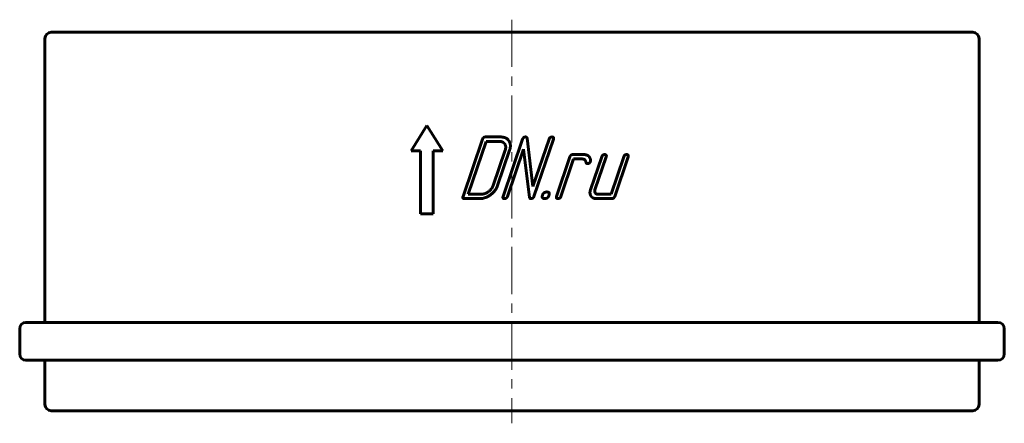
# Model space of a CAD drawing. Header units: millimetres. Extents: x 28 to 184, y 152 to 216.
import ezdxf

# ---------------------------------------------------------------- set-up
doc = ezdxf.new("R2010")
doc.units = ezdxf.units.MM
doc.linetypes.add('K5LT_AXLED', pattern=[12, 7.5, -1.5, 1.5, -1.5])
doc.linetypes.add('K5LT_BASIC', pattern=[0])
doc.layers.add('Системный слой (1)', color=7, linetype='Continuous', true_color=0x6c6c6c)

msp = doc.modelspace()

# ---------------------------------------------------------------- linework, layer by layer
at = {"layer": 'Системный слой (1)', "color": 30, "linetype": 'K5LT_AXLED', "lineweight": 18, "true_color": 0xff8000}
msp.add_line((106.37, 215.87), (106.37, 151.87), dxfattribs=at)
at = {"layer": 'Системный слой (1)', "color": 150, "linetype": 'K5LT_BASIC', "lineweight": 60, "true_color": 0x0080ff}
for p, q in [((33.37, 213.87), (179.37, 213.87)), ((32.37, 167.87), (32.37, 212.87)), ((180.37, 167.87), (180.37, 212.87)), ((90.39, 195.07), (92.89, 199.07)), ((92.89, 199.07), (95.39, 195.07)), ((98.61, 187.85), (101.69, 196.92)), ((99.43, 188.2), (102.27, 196.57)), ((102.16, 197.27), (104.6, 197.27)), ((102.27, 196.57), (104.37, 196.57)), ((104.96, 187.85), (108.04, 196.92)), ((108.76, 197.07), (109.69, 189.43)), ((109.69, 189.43), (112.24, 196.92)), ((109.85, 187.85), (112.93, 196.92)), ((90.39, 195.07), (91.89, 195.07)), ((91.89, 185.07), (91.89, 195.07)), ((93.89, 195.07), (95.39, 195.07)), ((93.89, 185.07), (93.89, 195.07)), ((103.4, 189.6), (105.29, 195.18)), ((104.09, 189.59), (105.99, 195.18)), ((105.66, 187.85), (108.2, 195.34)), ((108.2, 195.34), (109.14, 187.7)), ((113.43, 187.85), (115.56, 194.13)), ((114.13, 187.85), (116.14, 193.78)), ((116.03, 194.48), (117.77, 194.48)), ((116.14, 193.78), (117.54, 193.78)), ((118.81, 188.9), (120.59, 194.13)), ((119.51, 188.9), (121.29, 194.13)), ((122.06, 188.2), (124.08, 194.13)), ((122.64, 187.85), (124.77, 194.13)), ((98.84, 187.5), (101.28, 187.5)), ((99.43, 188.2), (101.52, 188.2)), ((119.73, 187.5), (122.17, 187.5)), ((119.97, 188.2), (122.06, 188.2)), ((91.89, 185.07), (93.89, 185.07)), ((29.37, 167.87), (183.37, 167.87)), ((28.37, 162.87), (28.37, 166.87)), ((184.37, 162.87), (184.37, 166.87)), ((29.37, 161.87), (183.37, 161.87)), ((32.37, 154.87), (32.37, 161.87)), ((180.37, 154.87), (180.37, 161.87)), ((33.37, 153.87), (179.37, 153.87))]:
    msp.add_line(p, q, dxfattribs=at)
for centre, start, end in [((33.37, 212.87), 90, 180), ((179.37, 212.87), 0, 90), ((29.37, 166.87), 90, 180), ((183.37, 166.87), 0, 90), ((29.37, 162.87), 180, 270), ((183.37, 162.87), 270, 0), ((33.37, 154.87), 180, 270), ((179.37, 154.87), 270, 0)]:
    msp.add_arc(centre, 1, start, end, dxfattribs=at)
for points in [[(102.16, 197.27), (101.81, 197.27), (101.69, 196.92)], [(105.22, 196.16), (104.94, 196.57), (104.37, 196.57)], [(105.88, 196.66), (105.48, 197.27), (104.6, 197.27)], [(105.99, 195.18), (106.29, 196.05), (105.88, 196.66)], [(108.5, 197.27), (108.16, 197.27), (108.04, 196.92)], [(108.76, 197.07), (108.73, 197.27), (108.5, 197.27)], [(112.7, 197.27), (112.35, 197.27), (112.24, 196.92)], [(112.93, 196.92), (113.05, 197.27), (112.7, 197.27)], [(105.29, 195.18), (105.49, 195.75), (105.22, 196.16)], [(116.03, 194.48), (115.68, 194.48), (115.56, 194.13)], [(117.54, 193.78), (117.95, 193.78), (118.04, 193.41)], [(118.52, 194.21), (118.23, 194.48), (117.77, 194.48)], [(118.81, 193.51), (118.82, 193.94), (118.52, 194.21)], [(118.79, 193.39), (118.81, 193.45), (118.81, 193.51)], [(121.06, 194.48), (120.71, 194.48), (120.59, 194.13)], [(121.29, 194.13), (121.41, 194.48), (121.06, 194.48)], [(124.54, 194.48), (124.19, 194.48), (124.08, 194.13)], [(124.77, 194.13), (124.89, 194.48), (124.54, 194.48)], [(118.04, 193.41), (118.13, 193.05), (118.31, 193.05)], [(118.31, 193.05), (118.67, 193.05), (118.79, 193.39)], [(102.65, 188.61), (103.2, 189.02), (103.4, 189.6)], [(102.98, 188.11), (103.8, 188.72), (104.09, 189.59)], [(118.81, 188.9), (118.61, 188.32), (118.88, 187.91)], [(119.55, 188.41), (119.41, 188.61), (119.51, 188.9)], [(98.61, 187.85), (98.49, 187.5), (98.84, 187.5)], [(101.28, 187.5), (102.16, 187.5), (102.98, 188.11)], [(101.52, 188.2), (102.1, 188.2), (102.65, 188.61)], [(104.96, 187.85), (104.84, 187.5), (105.19, 187.5)], [(105.19, 187.5), (105.54, 187.5), (105.66, 187.85)], [(109.14, 187.7), (109.17, 187.5), (109.38, 187.5)], [(109.38, 187.5), (109.73, 187.5), (109.85, 187.85)], [(111.2, 188.03), (111.02, 187.5), (111.54, 187.5)], [(111.9, 188.55), (111.37, 188.55), (111.2, 188.03)], [(111.54, 187.5), (112.06, 187.5), (112.24, 188.03)], [(112.24, 188.03), (112.42, 188.55), (111.9, 188.55)], [(113.43, 187.85), (113.31, 187.5), (113.66, 187.5)], [(113.66, 187.5), (114.01, 187.5), (114.13, 187.85)], [(118.88, 187.91), (119.15, 187.5), (119.73, 187.5)], [(119.97, 188.2), (119.68, 188.2), (119.55, 188.41)], [(122.17, 187.5), (122.52, 187.5), (122.64, 187.85)]]:
    msp.add_open_spline(points, degree=2, dxfattribs=at)

doc.saveas('drawing.dxf')
